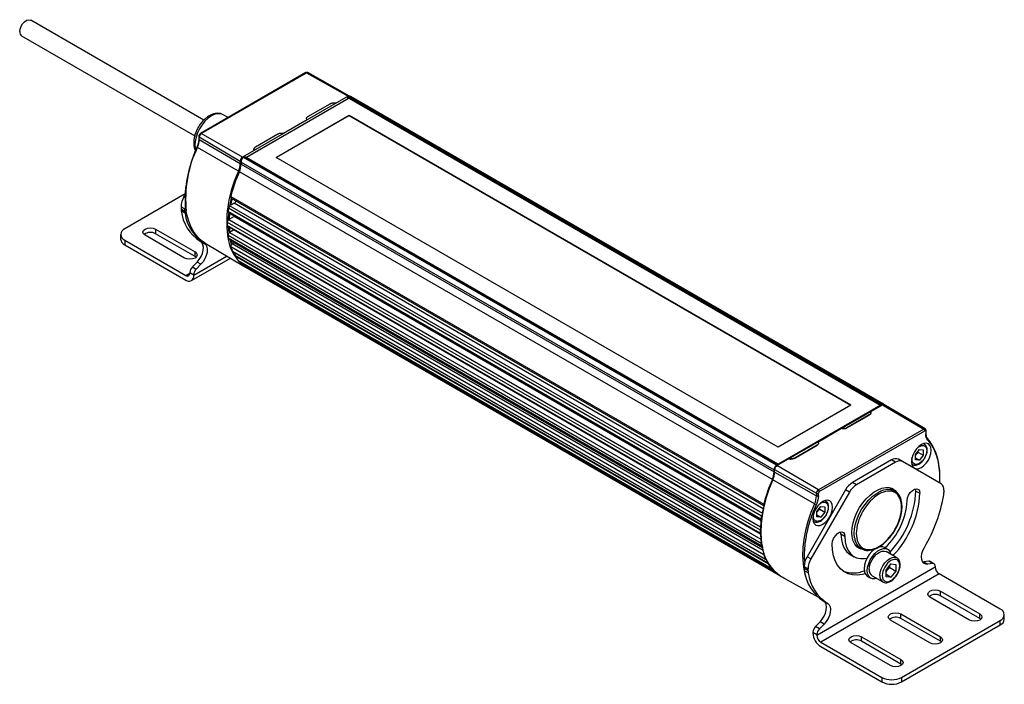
# Model space of a CAD drawing. Header units: millimetres. Extents: x 29 to 1295, y 0 to 786.
# Tile 4 of 4: x 927 to 1280, y 514 to 752. Entities that reach past the tile are written whole.
import ezdxf

# ---------------------------------------------------------------- set-up
doc = ezdxf.new("R2010")
doc.units = ezdxf.units.MM
doc.header["$LTSCALE"] = 3

msp = doc.modelspace()

# ---------------------------------------------------------------- linework, layer by layer
for p, q in [((992.58, 716.21), (930.48, 752.06)), ((927.23, 746.43), (989.34, 710.57)), ((1029.18, 733.22), (991.37, 711.39)), ((991.61, 711.37), (1029.43, 733.2)), ((1029.43, 733.2), (1044.28, 724.77)), ((1044.86, 724.83), (1029.91, 733.25)), ((1044.29, 724.77), (1006.47, 702.94)), ((1007.67, 702.82), (1044.12, 723.86)), ((1044.68, 724.02), (1007.91, 702.79)), ((1044.28, 724.77), (1040.13, 722.37)), ((1044.12, 724.14), (1044.12, 723.87)), ((1044.5, 723.92), (1044.12, 724.14)), ((1044.65, 724.65), (1044.29, 724.45)), ((1235.42, 614.11), (1044.29, 724.45)), ((1044.65, 724.65), (1235.78, 614.32)), ((1044.68, 724.02), (1235.25, 614.01)), ((1236.4, 614.38), (1045.27, 724.72)), ((1029.88, 717.45), (1037.89, 722.07)), ((1001.27, 717.11), (999.51, 718.13)), ((1018.52, 702.79), (1044.68, 717.9)), ((1044.68, 717.82), (1018.59, 702.75)), ((1044.68, 717.9), (1224.64, 614.01)), ((1044.68, 717.9), (1044.68, 717.82)), ((1224.57, 613.97), (1044.68, 717.82)), ((1029.64, 716.32), (1021.1, 711.39)), ((990.79, 710.38), (990.79, 709.46)), ((990.93, 710.18), (1005.65, 701.53)), ((990.93, 709.26), (990.93, 710.18)), ((1006.47, 702.94), (991.61, 711.37)), ((1011.16, 706.64), (1019.17, 711.26)), ((1005.02, 697.89), (990.27, 706.44)), ((990.79, 709.46), (990.79, 709.46)), ((990.93, 709.26), (1005.65, 700.61)), ((1010.62, 705.34), (1006.47, 702.94)), ((1007.17, 703.02), (1006.82, 702.81)), ((1197.95, 592.48), (1006.82, 702.81)), ((1198.3, 592.68), (1007.17, 703.02)), ((1198.43, 592.69), (1007.29, 703.03)), ((1198.48, 592.78), (1007.91, 702.79)), ((1007.91, 702.79), (1007.91, 702.67)), ((1198.48, 598.91), (1018.52, 702.79)), ((1005.65, 701.53), (1005.65, 700.61)), ((1005.94, 701.15), (1197.07, 590.82)), ((1005.94, 701.15), (1005.94, 700.37)), ((1005.94, 700.37), (1197.07, 590.03)), ((1196.45, 587.36), (1005.32, 697.7)), ((985.88, 689.74), (964.21, 677.23)), ((985.43, 688.65), (985.87, 689.4)), ((985.43, 688.65), (985.84, 688.41)), ((1002.25, 688.81), (1193.39, 578.48)), ((984.4, 685.16), (985.81, 684.35)), ((984.4, 685.16), (984.4, 684.39)), ((1001.95, 685.5), (1192.87, 575.28)), ((1003.46, 686.37), (1002.34, 685.72)), ((1002.38, 688.26), (1193.33, 578.03)), ((1193.18, 576.84), (1003.46, 686.37)), ((984.4, 684.39), (985.81, 683.57)), ((985.88, 682.83), (984.46, 683.65)), ((985.81, 683.57), (985.81, 684.35)), ((1192.39, 573.15), (1001.26, 683.49)), ((1001.41, 683.05), (1192.4, 572.79)), ((1001.43, 684.7), (1192.56, 574.36)), ((1003.46, 681.64), (1001.8, 680.68)), ((1003.64, 681.76), (1003.46, 681.64)), ((1192.39, 572.57), (1003.46, 681.64)), ((1000.99, 679.61), (1192.12, 569.28)), ((1192.12, 568.12), (1000.99, 678.46)), ((1001.14, 678.13), (1192.2, 567.83)), ((1001.63, 675.78), (1001.43, 677.96)), ((1001.52, 680.52), (1192.23, 570.42)), ((962.75, 675.19), (962.75, 673.56)), ((985.67, 666.76), (971.53, 674.92)), ((975.28, 677.09), (989.42, 668.92)), ((975.28, 677.09), (975.28, 675.46)), ((989.42, 667.29), (975.28, 675.46)), ((1001.26, 674.9), (1192.39, 564.57)), ((1001.79, 675.91), (1192.33, 565.91)), ((1001.98, 676.02), (1001.83, 677.73)), ((1003.38, 676.83), (1001.98, 676.02)), ((964.21, 673.15), (964.21, 671.52)), ((964.21, 673.15), (986.13, 660.49)), ((964.21, 671.52), (986.13, 658.86)), ((991.26, 672.8), (992.67, 671.99)), ((993.06, 672.09), (1006.92, 663.89)), ((1192.56, 563.55), (1001.43, 673.88)), ((1001.58, 673.65), (1192.71, 563.31)), ((1193.12, 561.92), (1002.76, 671.82)), ((1003.46, 672.22), (1002.84, 671.87)), ((1003.72, 672.41), (1003.46, 672.22)), ((1192.9, 562.86), (1003.46, 672.22)), ((1000.95, 667.42), (988.96, 660.49)), ((989.42, 667.29), (989.42, 668.92)), ((1193.39, 560.38), (1002.25, 670.72)), ((1002.87, 669.17), (1194, 558.83)), ((1002.91, 669.13), (1194.04, 558.79)), ((1194.9, 557.3), (1003.76, 667.64)), ((1194.9, 557.13), (1003.77, 667.46)), ((1003.88, 668.41), (1003.81, 668.55)), ((988.13, 658.66), (1002.11, 666.73)), ((988.46, 663.61), (990.13, 665.3)), ((989.79, 667.03), (989.42, 667.29)), ((989.87, 662.79), (991.55, 664.49)), ((991.55, 664.49), (990.13, 665.3)), ((1004.87, 665.9), (1196, 555.57)), ((1004.89, 665.88), (1196.02, 555.55)), ((1197.19, 554.41), (1006.05, 664.75)), ((1197.22, 554.26), (1006.09, 664.6)), ((986.13, 660.49), (987.54, 661.31)), ((987.54, 661.55), (988.96, 660.74)), ((987.54, 661.55), (987.54, 661.31)), ((988.46, 663.61), (989.87, 662.79)), ((988.96, 660.49), (988.96, 660.74)), ((1007.5, 663.47), (1198.63, 553.13)), ((1007.5, 663.47), (1198.63, 553.13)), ((1007.5, 663.47), (1007.5, 663.47)), ((1008.99, 662.61), (1200.12, 552.27)), ((1008.99, 662.61), (1008.99, 662.61)), ((1198.09, 592.32), (1235.91, 614.16)), ((1235.25, 614.01), (1198.48, 592.78)), ((1224.64, 614.01), (1198.48, 598.91)), ((1231.76, 611.76), (1235.91, 614.15)), ((1235.25, 614.01), (1235.25, 613.9)), ((1235.42, 614.11), (1235.78, 614.32)), ((1235.7, 614.19), (1235.66, 614.17)), ((1235.91, 614.15), (1250.77, 605.43)), ((1251.25, 605.47), (1236.49, 614.21)), ((1231.22, 610.47), (1223.21, 605.85)), ((1223.21, 605.84), (1231.22, 610.46)), ((1231.59, 610.77), (1231.6, 610.79)), ((1212.74, 600.77), (1221.28, 605.7)), ((1250.77, 605.43), (1212.95, 583.6)), ((1213.3, 582.99), (1251.12, 604.82)), ((1251.45, 604.63), (1251.45, 603.71)), ((1251.59, 603.91), (1251.59, 604.83)), ((1251.59, 603.91), (1251.59, 603.92)), ((1204.48, 595.03), (1212.48, 599.65)), ((1212.5, 599.66), (1204.49, 595.04)), ((1212.76, 599.86), (1212.83, 599.91)), ((1247.77, 596.3), (1249.18, 598.06)), ((1248.83, 597.07), (1248.77, 597.55)), ((1248.83, 597.07), (1250.59, 596.05)), ((1249.18, 598.06), (1250.59, 597.93)), ((1250.59, 597.93), (1250.59, 596.05)), ((1250.95, 600.06), (1250.69, 600.21)), ((1250.95, 600.06), (1251.02, 600.02)), ((1198.1, 592.32), (1202.25, 594.72)), ((1239.23, 594.35), (1225.19, 586.24)), ((1240.64, 593.53), (1226.6, 585.42)), ((1240.64, 593.53), (1239.23, 594.35)), ((1243.09, 593.77), (1241.68, 594.59)), ((1256.95, 585.77), (1243.09, 593.77)), ((1246.53, 594.64), (1246.63, 595.32)), ((1247.77, 594.41), (1247.77, 596.3)), ((1247.77, 595.1), (1249.18, 594.29)), ((1249.18, 594.29), (1247.77, 594.41)), ((1250.59, 596.05), (1249.18, 594.29)), ((1197.07, 590.03), (1197.07, 590.82)), ((1197.28, 590.91), (1212.27, 582.41)), ((1197.28, 589.99), (1197.28, 590.91)), ((1197.28, 589.99), (1212.27, 581.49)), ((1197.95, 592.48), (1198.3, 592.68)), ((1212.95, 583.6), (1198.1, 592.32)), ((1198.48, 592.67), (1198.48, 592.78)), ((1246.58, 592.77), (1246.43, 592.9)), ((1246.44, 592.84), (1246.7, 592.7)), ((1246.7, 592.7), (1246.58, 592.77)), ((1211.61, 578.67), (1196.65, 587.27)), ((1226.6, 585.42), (1225.19, 586.24)), ((1222.74, 583.65), (1208.88, 559.66)), ((1224.15, 582.84), (1210.3, 558.84)), ((1224.15, 582.84), (1222.74, 583.65)), ((1240.33, 583.29), (1238.39, 584.41)), ((1247.94, 583.21), (1247.81, 584.01)), ((1247.94, 583.21), (1249.36, 582.39)), ((1257.98, 583.48), (1257.98, 582.7)), ((1212.27, 582.41), (1212.27, 581.49)), ((1212.93, 581.18), (1212.54, 581.41)), ((1212.97, 581.49), (1212.97, 582.41)), ((1215.59, 579.65), (1215.34, 579.79)), ((1215.59, 579.65), (1215.66, 579.6)), ((1212.41, 575.89), (1213.82, 577.65)), ((1212.41, 574), (1212.41, 575.89)), ((1213.47, 576.65), (1213.41, 577.14)), ((1213.47, 576.65), (1215.24, 575.63)), ((1213.82, 577.65), (1215.24, 577.52)), ((1215.24, 575.63), (1213.82, 573.88)), ((1215.24, 577.52), (1215.24, 575.63)), ((1211.22, 572.36), (1211.08, 572.48)), ((1211.09, 572.43), (1211.34, 572.28)), ((1211.17, 574.23), (1211.27, 574.91)), ((1211.34, 572.28), (1211.22, 572.36)), ((1212.41, 574.69), (1213.82, 573.88)), ((1213.82, 573.88), (1212.41, 574)), ((1221.07, 567.7), (1220.94, 568.5)), ((1222.49, 566.88), (1221.07, 567.7)), ((1226.39, 563.63), (1228.33, 562.51)), ((1226.83, 563.18), (1227.44, 563.02)), ((1237.75, 562.34), (1236.62, 562.99)), ((1241.07, 559.27), (1237.25, 561.47)), ((1194.12, 558.78), (1194.22, 558.8)), ((1210.3, 558.84), (1208.88, 559.66)), ((1224.33, 560.49), (1225.75, 559.67)), ((1252.51, 558.06), (1250.83, 557.82)), ((1253.92, 557.24), (1252.51, 558.06)), ((1254.42, 557.16), (1253.01, 557.97)), ((1194.93, 557.42), (1194.9, 557.3)), ((1196.13, 555.55), (1196.19, 555.57)), ((1197.19, 554.47), (1197.19, 554.41)), ((1207.85, 556.17), (1209.26, 555.36)), ((1207.85, 556.17), (1207.85, 555.4)), ((1209.26, 554.58), (1207.85, 555.4)), ((1209.33, 553.84), (1207.91, 554.65)), ((1209.26, 554.58), (1209.26, 555.36)), ((1212.41, 531.5), (1254.84, 556)), ((1237.23, 554.85), (1239, 557.05)), ((1237.23, 552.49), (1237.23, 554.85)), ((1238.64, 555.76), (1238.56, 556.5)), ((1238.64, 555.76), (1240.76, 554.53)), ((1239, 557.05), (1240.76, 556.89)), ((1240.76, 554.53), (1239, 552.34)), ((1240.76, 556.89), (1240.76, 554.53)), ((1250.39, 557.8), (1250.83, 557.82)), ((1250.83, 557.82), (1252.25, 557)), ((1253.92, 557.24), (1252.25, 557)), ((1254.84, 556.24), (1254.84, 556)), ((1199.04, 552.99), (1198.77, 553.15)), ((1199.66, 552.61), (1212.72, 545.26)), ((1256.25, 553.55), (1213.82, 529.06)), ((1230.62, 552.6), (1231.75, 551.95)), ((1232.25, 552.81), (1236.07, 550.61)), ((1237.23, 553.36), (1239, 552.34)), ((1239, 552.34), (1237.23, 552.49)), ((1278.17, 540.89), (1256.25, 553.55)), ((1214.71, 543.81), (1216.12, 543)), ((1267.1, 536.95), (1252.96, 545.12)), ((1256.71, 547.28), (1270.85, 539.12)), ((1256.71, 545.65), (1256.71, 547.28)), ((1270.85, 537.48), (1256.71, 545.65)), ((1252.96, 528.79), (1238.82, 536.95)), ((1242.57, 539.12), (1256.71, 530.95)), ((1242.57, 537.48), (1242.57, 539.12)), ((1256.71, 529.32), (1242.57, 537.48)), ((1242.81, 516.4), (1278.17, 536.81)), ((1270.85, 537.48), (1270.85, 539.12)), ((1271.22, 537.22), (1270.85, 537.48)), ((1278.17, 535.18), (1278.17, 536.81)), ((1279.63, 537.22), (1279.63, 538.85)), ((1213.58, 536.31), (1211.91, 534.62)), ((1213.32, 533.8), (1211.91, 534.62)), ((1215, 535.5), (1213.32, 533.8)), ((1215, 535.5), (1213.58, 536.31)), ((1242.81, 514.77), (1278.17, 535.18)), ((1210.99, 532.56), (1212.41, 531.75)), ((1210.99, 532.56), (1210.99, 532.32)), ((1212.41, 531.5), (1212.41, 531.75)), ((1228.43, 530.95), (1242.57, 522.79)), ((1228.43, 529.32), (1228.43, 530.95)), ((1256.71, 529.32), (1256.71, 530.95)), ((1213.82, 529.06), (1235.74, 516.4)), ((1213.82, 527.42), (1235.74, 514.77)), ((1238.82, 520.63), (1224.68, 528.79)), ((1242.57, 521.16), (1228.43, 529.32)), ((1257.08, 529.06), (1256.71, 529.32)), ((1242.57, 521.16), (1242.57, 522.79)), ((1242.93, 520.89), (1242.57, 521.16)), ((1235.74, 516.4), (1235.74, 514.77)), ((1242.81, 516.4), (1242.81, 514.77))]:
    msp.add_line(p, q)
at = {"flags": 128}
for points in [[(926.56, 747.92), (926.68, 748.85), (927.04, 749.83), (927.6, 750.74), (928.29, 751.49), (929.04, 752), (929.78, 752.21), (930.41, 752.09), (930.48, 752.06)], [(995.32, 717.71), (994.13, 716.88), (992.99, 715.81), (991.94, 714.53), (991.03, 713.11), (990.3, 711.59), (989.77, 710.04), (989.47, 708.53), (989.41, 707.11), (989.59, 705.85), (989.71, 705.45)], [(993.06, 672.09), (991.98, 672.81), (990.45, 674.19), (989.12, 675.85), (988.02, 677.78), (987.14, 679.95), (986.5, 682.36), (986.28, 683.61)], [(971.53, 674.92), (970.95, 675.42), (970.75, 676.01), (970.95, 676.59), (971.53, 677.09), (972.39, 677.42), (973.4, 677.54), (974.42, 677.42), (975.28, 677.09)], [(990.13, 665.3), (990.91, 666.23), (991.57, 667.29), (992.05, 668.42), (992.34, 669.55), (992.42, 670.61), (992.27, 671.53), (991.91, 672.26), (991.43, 672.71)], [(992.78, 671.93), (993.33, 671.44), (993.68, 670.71), (993.83, 669.79), (993.76, 668.74), (993.47, 667.61), (992.98, 666.48), (992.33, 665.41), (991.55, 664.49)], [(989.42, 668.92), (989.99, 668.43), (990.19, 667.84), (989.99, 667.26), (989.42, 666.76), (988.56, 666.43), (987.54, 666.31), (986.53, 666.43), (985.67, 666.76)], [(1004.87, 665.9), (1004.88, 665.89), (1004.89, 665.88)], [(1006.08, 665.19), (1006.09, 665.07), (1006.05, 664.75)], [(1236.6, 614.14), (1236.55, 614.24), (1236.44, 614.35), (1236.3, 614.42), (1236.14, 614.44), (1235.96, 614.4), (1235.78, 614.32)], [(1246.35, 593.72), (1246.47, 592.74), (1246.82, 591.96), (1247.39, 591.43), (1248.12, 591.21), (1248.97, 591.29), (1249.89, 591.68), (1250.8, 592.35), (1251.65, 593.25), (1252.39, 594.32), (1252.95, 595.49), (1253.3, 596.68), (1253.42, 597.81), (1253.3, 598.79), (1252.95, 599.57), (1252.39, 600.09), (1251.65, 600.32), (1250.8, 600.24), (1249.89, 599.85), (1248.97, 599.18), (1248.12, 598.28), (1247.39, 597.21), (1246.82, 596.04), (1246.47, 594.85), (1246.35, 593.72)], [(1248.76, 598.9), (1249.18, 599.23), (1250.16, 599.58), (1250.63, 599.57), (1251.05, 599.42), (1251.4, 599.13), (1251.65, 598.72), (1251.83, 597.7), (1251.65, 596.47), (1251.4, 595.78), (1251.05, 595.09), (1250.63, 594.45), (1250.16, 593.89), (1249.18, 593.11), (1248.2, 592.76), (1247.73, 592.77), (1247.3, 592.93), (1246.96, 593.22), (1246.71, 593.62), (1246.53, 594.64), (1246.53, 594.64)], [(1250.64, 600.19), (1250.79, 600.14), (1250.95, 600.06)], [(1196.65, 587.27), (1195.34, 584.06), (1194.26, 580.83), (1193.41, 577.63), (1192.8, 574.48), (1192.44, 571.42), (1192.32, 568.48), (1192.47, 565.68), (1192.74, 563.69)], [(1229.09, 562.17), (1228.88, 562.2), (1227.76, 562.56), (1226.79, 563.22), (1226, 564.15), (1225.43, 565.33), (1225.08, 566.73), (1224.96, 568.31), (1225.08, 570.02), (1225.43, 571.83), (1226, 573.67), (1226.79, 575.51), (1227.76, 577.28), (1228.88, 578.95), (1230.14, 580.46), (1231.5, 581.78), (1232.91, 582.87), (1234.34, 583.69), (1235.75, 584.23), (1237.1, 584.48), (1238.36, 584.42), (1239.49, 584.06), (1240.46, 583.4), (1241, 582.8)], [(1225.99, 566.29), (1225.96, 566.46), (1225.84, 568), (1225.96, 569.68), (1226.3, 571.45), (1226.87, 573.26), (1227.63, 575.05), (1228.58, 576.79), (1229.69, 578.43), (1230.92, 579.91), (1232.25, 581.2), (1233.63, 582.26), (1235.03, 583.07), (1235.37, 583.22)], [(1235.37, 583.22), (1236.41, 583.6), (1237.74, 583.84), (1238.97, 583.78), (1240.08, 583.43), (1241.03, 582.79), (1241.79, 581.87), (1242.36, 580.72), (1242.7, 579.35), (1242.74, 579.02)], [(1239.44, 583.81), (1239.04, 584.22), (1239.01, 584.24)], [(1244.76, 579.74), (1244.9, 580.73), (1245.3, 581.75), (1245.91, 582.7), (1246.66, 583.45), (1247.46, 583.91), (1248.21, 584.03), (1248.82, 583.79), (1249.22, 583.22), (1249.36, 582.39)], [(1210.99, 573.31), (1211.11, 572.32), (1211.47, 571.54), (1212.03, 571.02), (1212.76, 570.8), (1213.61, 570.88), (1214.53, 571.27), (1215.44, 571.94), (1216.3, 572.84), (1217.03, 573.91), (1217.59, 575.08), (1217.94, 576.27), (1218.06, 577.39), (1217.94, 578.38), (1217.59, 579.16), (1217.03, 579.68), (1216.3, 579.91), (1215.44, 579.82), (1214.53, 579.44), (1213.61, 578.77), (1212.76, 577.87), (1212.03, 576.8), (1211.47, 575.63), (1211.11, 574.44), (1210.99, 573.31)], [(1215.29, 579.78), (1215.44, 579.72), (1215.59, 579.65)], [(1211.61, 578.67), (1210.31, 575.48), (1209.23, 572.27), (1208.39, 569.08), (1207.78, 565.95), (1207.42, 562.91), (1207.31, 559.98), (1207.45, 557.19), (1207.74, 555.12)], [(1217.89, 564.23), (1218.03, 565.21), (1218.43, 566.24), (1219.04, 567.19), (1219.79, 567.94), (1220.59, 568.4), (1221.34, 568.52), (1221.95, 568.28), (1222.35, 567.71), (1222.49, 566.88)], [(1221.07, 567.7), (1221.2, 565.85), (1221.57, 564.19), (1222.17, 562.75), (1223.01, 561.57), (1224.04, 560.67), (1224.33, 560.49)], [(1222.49, 566.88), (1222.61, 565.04), (1222.98, 563.38), (1223.59, 561.94), (1224.42, 560.75), (1225.46, 559.85), (1226.68, 559.25), (1228.05, 558.96), (1229.55, 558.99), (1230.41, 559.14)], [(1229.79, 553.48), (1228.76, 553.22), (1226.92, 553), (1225.19, 553.1), (1223.59, 553.52), (1222.15, 554.25), (1220.89, 555.28), (1219.84, 556.6), (1218.99, 558.18), (1218.38, 559.99), (1218.01, 562.02), (1217.89, 564.23)], [(1236.62, 562.99), (1236.03, 563.22), (1235.13, 563.24), (1234.13, 562.95), (1233.11, 562.36), (1232.12, 561.51), (1231.21, 560.44), (1230.45, 559.21), (1229.87, 557.9), (1229.5, 556.59), (1229.38, 555.35), (1229.5, 554.24), (1229.87, 553.35), (1230.45, 552.71), (1230.62, 552.6)], [(1233.91, 551.85), (1233.25, 551.69), (1232.34, 551.72), (1231.58, 552.06), (1231, 552.7), (1230.63, 553.59), (1230.51, 554.69), (1230.63, 555.94), (1231, 557.25), (1231.58, 558.56), (1232.34, 559.78), (1233.25, 560.85), (1234.24, 561.71), (1235.27, 562.3), (1236.26, 562.59), (1237.16, 562.57), (1237.93, 562.22), (1238.51, 561.59), (1238.87, 560.69), (1238.91, 560.51)], [(1231.22, 555.1), (1231.34, 556.23), (1231.69, 557.42), (1232.25, 558.59), (1232.99, 559.66), (1233.84, 560.56), (1234.75, 561.22), (1235.67, 561.61), (1236.52, 561.7), (1237.25, 561.47)], [(1252.25, 557), (1251.47, 557.03), (1250.81, 557.34), (1250.33, 557.9), (1250.04, 558.7), (1249.96, 559.67), (1250.11, 560.76), (1250.47, 561.9), (1251.01, 563.01)], [(1235.04, 552.9), (1235.16, 554.02), (1235.51, 555.21), (1236.07, 556.38), (1236.8, 557.45), (1237.66, 558.35), (1238.57, 559.02), (1239.49, 559.41), (1240.34, 559.49), (1241.07, 559.27), (1241.1, 559.25)], [(1254.84, 556.24), (1254.82, 556.48), (1254.77, 556.69), (1254.69, 556.87), (1254.58, 557.02), (1254.45, 557.14), (1254.29, 557.21), (1254.11, 557.25), (1253.92, 557.24)], [(1200.13, 552.27), (1200.8, 551.97), (1200.84, 551.95)], [(1236.07, 550.61), (1236.07, 550.61), (1235.99, 550.66)], [(1252.96, 545.12), (1252.39, 545.61), (1252.19, 546.2), (1252.39, 546.79), (1252.96, 547.28), (1253.82, 547.61), (1254.84, 547.73), (1255.85, 547.61), (1256.71, 547.28)], [(1213.58, 536.31), (1214.36, 537.24), (1215.02, 538.3), (1215.5, 539.43), (1215.79, 540.56), (1215.87, 541.62), (1215.72, 542.54), (1215.36, 543.27), (1214.88, 543.72)], [(1216.23, 542.94), (1216.78, 542.45), (1217.13, 541.72), (1217.28, 540.8), (1217.21, 539.75), (1216.92, 538.62), (1216.43, 537.49), (1215.78, 536.42), (1215, 535.5)], [(1238.82, 536.95), (1238.25, 537.45), (1238.04, 538.04), (1238.25, 538.62), (1238.82, 539.12), (1239.68, 539.45), (1240.69, 539.57), (1241.71, 539.45), (1242.57, 539.12)], [(1270.85, 539.12), (1271.43, 538.62), (1271.63, 538.04), (1271.43, 537.45), (1270.85, 536.95), (1269.99, 536.62), (1268.98, 536.51), (1267.96, 536.62), (1267.1, 536.95)], [(1224.68, 528.79), (1224.1, 529.29), (1223.9, 529.87), (1224.1, 530.46), (1224.68, 530.95), (1225.54, 531.28), (1226.55, 531.4), (1227.57, 531.28), (1228.43, 530.95)], [(1256.71, 530.95), (1257.28, 530.46), (1257.49, 529.87), (1257.28, 529.29), (1256.71, 528.79), (1255.85, 528.46), (1254.84, 528.34), (1253.82, 528.46), (1252.96, 528.79)], [(1242.57, 522.79), (1243.14, 522.29), (1243.34, 521.71), (1243.14, 521.12), (1242.57, 520.63), (1241.71, 520.29), (1240.69, 520.18), (1239.68, 520.29), (1238.82, 520.63)]]:
    msp.add_lwpolyline(points, dxfattribs=at)
for centre, radius, start, end in [((928.11, 747.72), 1.56, 172.8534, 235.8344), ((1029.29, 732.99), 0.248, 54.8867, 114.4743), ((1029.71, 732.8), 0.488, 66.2111, 125.5723), ((1044.5, 724.13), 0.384, 122.6055, 177.3945), ((1044.62, 724.3), 0.58, 66.2163, 125.5718), ((1043.91, 724.17), 0.706, 33.992, 57.5131), ((1045.01, 724.15), 0.62, 65.2304, 126.08), ((997.77, 714.31), 4.19, 65.5154, 125.795), ((991.03, 710.41), 0.248, 185.3354, 245.1377), ((992.41, 710.11), 1.49, 122.6055, 177.3945), ((991.47, 711.16), 0.248, 54.8734, 114.6291), ((1028.37, 688.02), 42.32, 154.1862, 185.9731), ((990.36, 706.71), 0.285, 208.486, 252.0175), ((983.81, 709.43), 7.12, 335.1976, 358.6373), ((991.03, 709.49), 0.251, 187.4419, 244.9546), ((1007.42, 701.45), 1.77, 122.6055, 177.3945), ((1007.81, 701.23), 1.87, 122.1093, 182.291), ((1006.09, 702.34), 0.71, 33.2825, 57.4823), ((1007.24, 702.92), 0.126, 65.6929, 125.6176), ((998.78, 700.77), 6.87, 335.1976, 358.6373), ((999.2, 700.53), 6.74, 335.1976, 358.6373), ((1005.99, 702.15), 0.701, 241.7707, 266.4803), ((1043.23, 679.39), 42.45, 154.1659, 186.2039), ((1055.01, 675.59), 54.39, 156.01, 165.9234), ((1006.47, 700.44), 2.93, 240.498, 247.338), ((991.61, 684.92), 7.21, 148.8563, 178.0435), ((1002.69, 688.62), 0.471, 156.0084, 230.0739), ((991.87, 684.28), 6.06, 163.4793, 179.3225), ((1002.59, 684.51), 1.17, 122.9173, 170.7714), ((1002.28, 688.2), 2.17, 302.6666, 332.7967), ((988.45, 684.37), 4.05, 179.7386, 190.2596), ((999.5, 685.52), 15.16, 187.1184, 237.054), ((989.87, 683.55), 4.05, 179.7386, 190.2596), ((1000.88, 684.69), 15.12, 187.0881, 237.6083), ((1001.66, 683.37), 0.408, 164.2134, 233.3802), ((1042.57, 678.43), 41.61, 171.3375, 173.025), ((1033.98, 679.04), 33, 178.9977, 181.0023), ((1002.14, 679.55), 1.16, 122.6593, 176.6725), ((1001.36, 678.43), 0.37, 175.5535, 234.6932), ((964.98, 675.19), 2.18, 110.7834, 249.2166), ((973.42, 672.18), 3.77, 60.5043, 126.871), ((1017.68, 676.71), 16.76, 186.5257, 226.1214), ((1002.36, 674.97), 1.1, 132.8274, 183.3883), ((1026.09, 678.43), 25.08, 188.0858, 190.4509), ((965.25, 673.81), 2.51, 185.6948, 245.6253), ((1001.75, 673.92), 0.32, 186.576, 237.4842), ((1003.23, 670.91), 0.999, 137.2223, 191.2024), ((1019.44, 676.66), 18.18, 199.0777, 204.3407), ((1002.96, 669.21), 0.0939, 202.9191, 239.1239), ((1003.97, 667.56), 0.218, 158.7209, 205.0034), ((1002.13, 668.22), 1.73, 340.3189, 12.6091), ((1015.83, 674.77), 14.1, 211.2232, 218.9781), ((1006.21, 664.7), 0.167, 163.915, 219.6008), ((1014.23, 673.34), 11.95, 227.0481, 235.7088), ((986.68, 661.17), 0.873, 230.7967, 9.214), ((987.23, 660.22), 1.75, 230.7967, 9.214), ((990.67, 661.4), 3.12, 134.9114, 177.1174), ((992.08, 660.58), 3.12, 134.9114, 177.1174), ((1235.63, 613.79), 0.386, 122.6907, 161.7926), ((1235.74, 613.89), 0.315, 58.9176, 84.9851), ((1236.25, 613.7), 0.565, 64.4932, 126.3427), ((1251.05, 605.06), 0.462, 63.5741, 127.3003), ((1250.35, 604.78), 0.766, 2.6294, 57.0819), ((1251.25, 604.66), 0.205, 350.786, 129.2033), ((1251.35, 604.85), 0.246, 293.7439, 354.7732), ((1251.36, 603.93), 0.239, 292.7742, 355.9057), ((1251.87, 601.72), 0.403, 317.2687, 53.9152), ((1238.05, 590.4), 18.25, 2.8907, 39.6443), ((1240.66, 592.34), 2.46, 65.686, 125.6182), ((1242.08, 591.53), 2.46, 65.686, 125.6182), ((1190.33, 590.19), 6.74, 335.1976, 358.6373), ((1190.41, 590.15), 6.87, 335.1976, 358.6373), ((1198.94, 590.89), 1.87, 122.1093, 182.291), ((1197.43, 591.2), 0.321, 215.1636, 242.0356), ((1197.43, 590.27), 0.321, 215.1636, 242.0356), ((1199.05, 590.83), 1.77, 122.6055, 177.3945), ((1197.93, 592.05), 0.315, 58.9176, 84.9851), ((1198.37, 592.6), 0.108, 34.8282, 129.6203), ((1246.14, 565.25), 54.39, 156.01, 165.9234), ((1197.11, 588.1), 0.952, 232.6593, 241.0789), ((1228.93, 580.24), 7.07, 121.9547, 151.1444), ((1213.75, 582.34), 1.49, 122.6055, 177.3945), ((1212.53, 582.95), 0.766, 2.6294, 57.0819), ((1213.69, 582.38), 0.721, 122.6055, 177.3945), ((1230.34, 579.43), 7.07, 121.9547, 151.1444), ((1213.36, 584.92), 34.62, 316.9652, 357.1737), ((1255.48, 583.73), 2.52, 354.3796, 54.302), ((1252.59, 582.72), 5.4, 351.1113, 359.8036), ((1205.15, 581.66), 7.12, 335.1976, 358.6373), ((1212.62, 583.09), 0.766, 242.9222, 297.3664), ((1212.62, 582.17), 0.766, 242.9222, 297.3664), ((1220.2, 580.96), 24.59, 312.6115, 357.1535), ((1214.75, 584.1), 34.65, 316.0622, 357.1733), ((1204, 590.91), 54.67, 329.3133, 350.4982), ((1194.05, 578.28), 0.693, 163.7019, 195.4568), ((1212.94, 580.97), 2.65, 240.0999, 255.0618), ((1233.7, 568.09), 41.61, 171.3375, 173.025), ((1192.98, 573.06), 0.59, 170.9804, 197.657), ((1193.73, 574.17), 1.18, 148.4885, 170.4471), ((1225.11, 568.7), 33, 178.9977, 181.0023), ((1193.13, 569.24), 1.01, 157.0506, 177.8376), ((1192.55, 568.11), 0.431, 178.1333, 216.541), ((1230.8, 566.75), 4.84, 185.4239, 298.997), ((1193.25, 564.66), 0.86, 160.7395, 186.0842), ((1217.22, 568.09), 25.08, 188.0858, 190.4509), ((1192.86, 563.57), 0.297, 185.2663, 262.2976), ((1207.72, 565.35), 15.07, 186.332, 237.6839), ((1194.16, 560.58), 0.801, 157.6269, 194.3168), ((1210.57, 566.33), 18.18, 199.0777, 204.3407), ((1194.09, 558.87), 0.0929, 203.1667, 286.8145), ((1215.06, 555.93), 7.21, 148.8563, 178.0435), ((1216.47, 555.11), 7.21, 148.8563, 178.0435), ((1252.64, 557.3), 0.767, 61.1458, 99.7782), ((1195.1, 557.22), 0.218, 158.7209, 205.0034), ((1206.96, 564.44), 14.1, 211.2232, 218.9781), ((1196.07, 555.64), 0.103, 222.7918, 300.4392), ((1197.35, 554.37), 0.167, 163.915, 219.6008), ((1228.19, 558.74), 20.77, 190.0317, 202.9396), ((1211.9, 555.38), 4.05, 179.7386, 190.2596), ((1222.95, 556.53), 15.16, 187.1184, 237.054), ((1213.32, 554.56), 4.05, 179.7386, 190.2596), ((1225.43, 564.1), 10.27, 249.3809, 292.9012), ((1233.59, 554.79), 2.39, 172.6245, 236.0633), ((1257.91, 556.14), 3.07, 182.6055, 237.3945), ((1205.36, 563.01), 11.95, 227.0481, 235.7088), ((1198.69, 553.25), 0.128, 242.6917, 309.6522), ((1200.2, 552.37), 0.124, 174.2193, 237.7816), ((1224.33, 555.7), 15.12, 187.0881, 237.6083), ((1237.57, 552.66), 2.55, 174.5593, 231.6512), ((1254.85, 542.37), 3.77, 60.5043, 126.871), ((1277.4, 538.85), 2.18, 290.7834, 69.2166), ((1240.71, 534.21), 3.77, 60.5043, 126.871), ((1277.13, 537.47), 2.51, 294.3747, 354.3052), ((1214.12, 532.41), 3.12, 134.9114, 177.1174), ((1215.53, 531.59), 3.12, 134.9114, 177.1174), ((1217.14, 532.6), 6.15, 182.6055, 237.3945), ((1215.48, 531.64), 3.07, 182.6055, 237.3945), ((1226.57, 526.04), 3.77, 60.5043, 126.871), ((1239.28, 523.22), 7.69, 242.6097, 297.3903), ((1239.28, 521.59), 7.69, 242.6097, 297.3903)]:
    msp.add_arc(centre, radius, start, end)
for points, knots in [([(1029.91, 733.25), (1029.85, 733.27), (1029.74, 733.33), (1029.55, 733.34), (1029.36, 733.31), (1029.24, 733.25), (1029.18, 733.22)], [0, 0, 0, 0, 0.259915, 0.515668, 0.763485, 1, 1, 1, 1]), ([(1044.28, 724.77), (1044.28, 724.77), (1044.29, 724.77), (1044.29, 724.77), (1044.29, 724.77), (1044.29, 724.77), (1044.29, 724.77)], [0, 0, 0, 0, 0.005206, 0.47482, 0.738069, 1, 1, 1, 1]), ([(1037.89, 722.07), (1037.92, 722.09), (1037.99, 722.12), (1038.1, 722.17), (1038.22, 722.22), (1038.35, 722.26), (1038.48, 722.3), (1038.63, 722.34), (1038.78, 722.36), (1038.98, 722.39), (1039.22, 722.41), (1039.52, 722.42), (1039.83, 722.41), (1040.03, 722.38), (1040.13, 722.37)], [0, 0, 0, 0, 0.057497, 0.116429, 0.176793, 0.238573, 0.301743, 0.366265, 0.432092, 0.499169, 0.620824, 0.745103, 0.87161, 1, 1, 1, 1]), ([(999.46, 718.11), (999.31, 718.2), (998.86, 718.48), (997.97, 718.66), (996.88, 718.65), (995.74, 718.37), (994.75, 717.91), (993.75, 717.27), (992.79, 716.48), (991.76, 715.36), (990.84, 714.09), (990.08, 712.7), (989.49, 711.26), (989.1, 709.79), (988.92, 708.34), (989, 706.97), (989.25, 705.9), (989.56, 705.37), (989.66, 705.2)], [0, 0, 0, 0, 0.031477, 0.093187, 0.155068, 0.219401, 0.289505, 0.327876, 0.398515, 0.468905, 0.539035, 0.609073, 0.679285, 0.749911, 0.821279, 0.893607, 0.966392, 1, 1, 1, 1]), ([(1029.64, 716.32), (1029.62, 716.34), (1029.58, 716.39), (1029.52, 716.46), (1029.48, 716.53), (1029.43, 716.63), (1029.4, 716.75), (1029.41, 716.91), (1029.46, 717.06), (1029.56, 717.2), (1029.7, 717.33), (1029.82, 717.41), (1029.88, 717.45)], [0, 0, 0, 0, 0.061897, 0.124254, 0.187049, 0.250252, 0.373269, 0.500371, 0.622099, 0.750401, 0.871018, 1, 1, 1, 1]), ([(991.37, 711.39), (991.29, 711.33), (991.14, 711.23), (990.95, 710.96), (990.81, 710.66), (990.79, 710.48), (990.79, 710.38)], [0, 0, 0, 0, 0.250002, 0.500002, 0.750002, 1, 1, 1, 1]), ([(1019.17, 711.26), (1019.2, 711.28), (1019.26, 711.32), (1019.37, 711.36), (1019.48, 711.4), (1019.63, 711.45), (1019.83, 711.5), (1020.1, 711.53), (1020.36, 711.53), (1020.63, 711.51), (1020.88, 711.46), (1021.03, 711.41), (1021.1, 711.39)], [0, 0, 0, 0, 0.0655, 0.12907, 0.19055, 0.249792, 0.378083, 0.499846, 0.628999, 0.755576, 0.879293, 1, 1, 1, 1]), ([(990.52, 707.74), (990.49, 707.62), (990.4, 707.29), (990.26, 706.9), (990.13, 706.63), (990.1, 706.58)], [0, 0, 0, 0, 0.297788, 0.865213, 1, 1, 1, 1]), ([(990.77, 709.45), (990.77, 709.29), (990.77, 708.85), (990.67, 708.26), (990.55, 707.85), (990.52, 707.74)], [0, 0, 0, 0, 0.318703, 0.815714, 1, 1, 1, 1]), ([(1010.62, 705.34), (1010.6, 705.37), (1010.58, 705.44), (1010.56, 705.54), (1010.55, 705.64), (1010.55, 705.74), (1010.56, 705.84), (1010.58, 705.94), (1010.61, 706.05), (1010.67, 706.17), (1010.76, 706.31), (1010.87, 706.43), (1011, 706.54), (1011.11, 706.61), (1011.16, 706.64)], [0, 0, 0, 0, 0.073592, 0.146615, 0.219013, 0.290722, 0.361671, 0.431786, 0.500989, 0.60768, 0.711089, 0.81102, 0.907344, 1, 1, 1, 1]), ([(1011.16, 706.61), (1011.02, 706.53), (1010.91, 706.44), (1010.72, 706.23), (1010.66, 706.13), (1010.57, 705.9), (1010.55, 705.79), (1010.55, 705.56), (1010.58, 705.45), (1010.62, 705.34)], [0, 0, 0, 0, 0.25, 0.25, 0.5, 0.5, 0.75, 0.75, 1, 1, 1, 1]), ([(1006.47, 702.94), (1006.47, 702.94), (1006.47, 702.93), (1006.47, 702.94), (1006.46, 702.94), (1006.47, 702.94), (1006.47, 702.94)], [0, 0, 0, 0, 0.290261, 0.499903, 0.70943, 1, 1, 1, 1]), ([(1005.94, 700.53), (1005.9, 700.54), (1005.79, 700.54), (1005.71, 700.59), (1005.65, 700.61)], [0, 0, 0, 0, 0.392028, 1, 1, 1, 1]), ([(986.16, 692.88), (986.14, 692.75), (986, 691.82), (985.87, 690.14), (985.8, 687.87), (985.89, 685.75), (986.06, 684.43), (986.15, 683.81)], [0, 0, 0, 0, 0.041433, 0.285197, 0.530806, 0.777907, 1, 1, 1, 1]), ([(1001.96, 685.37), (1002.06, 686.1), (1002.2, 687.03), (1002.45, 687.99), (1002.51, 688.19)], [0, 0, 0, 0, 0.785437, 1, 1, 1, 1]), ([(1002.34, 685.72), (1002.43, 686.35), (1002.54, 687.11), (1002.75, 687.89), (1002.78, 688.03)], [0, 0, 0, 0, 0.825383, 1, 1, 1, 1]), ([(1001.45, 680.46), (1001.44, 680.65), (1001.44, 681.44), (1001.55, 682.28), (1001.63, 682.92)], [0, 0, 0, 0, 0.245534, 1, 1, 1, 1]), ([(1001.8, 680.68), (1001.8, 680.87), (1001.8, 681.53), (1001.88, 682.24), (1001.95, 682.74)], [0, 0, 0, 0, 0.289592, 1, 1, 1, 1]), ([(1002.53, 671.61), (1002.41, 671.92), (1002.21, 672.46), (1002.1, 673.09), (1002.05, 673.38)], [0, 0, 0, 0, 0.54888, 1, 1, 1, 1]), ([(1002.92, 671.75), (1002.79, 672.1), (1002.62, 672.53), (1002.52, 673.02), (1002.5, 673.11)], [0, 0, 0, 0, 0.816319, 1, 1, 1, 1]), ([(1231.22, 610.46), (1231.36, 610.55), (1231.47, 610.64), (1231.66, 610.84), (1231.72, 610.95), (1231.81, 611.18), (1231.83, 611.3), (1231.83, 611.53), (1231.8, 611.64), (1231.76, 611.76)], [0, 0, 0, 0, 0.25, 0.25, 0.5, 0.5, 0.75, 0.75, 1, 1, 1, 1]), ([(1231.76, 611.76), (1231.78, 611.72), (1231.8, 611.66), (1231.82, 611.56), (1231.83, 611.46), (1231.83, 611.36), (1231.82, 611.26), (1231.8, 611.17), (1231.77, 611.06), (1231.71, 610.93), (1231.62, 610.8), (1231.51, 610.68), (1231.38, 610.57), (1231.27, 610.5), (1231.22, 610.47)], [0, 0, 0, 0, 0.073592, 0.146615, 0.219013, 0.290722, 0.361671, 0.431786, 0.500989, 0.60768, 0.711089, 0.81102, 0.907344, 1, 1, 1, 1]), ([(1236.49, 614.19), (1236.44, 614.22), (1236.31, 614.31), (1236.02, 614.32), (1235.8, 614.26), (1235.7, 614.2), (1235.7, 614.19)], [0, 0, 0, 0, 0.182205, 0.573492, 0.983248, 1, 1, 1, 1]), ([(1235.91, 614.16), (1235.91, 614.16), (1235.91, 614.16), (1235.91, 614.16), (1235.92, 614.15), (1235.91, 614.15), (1235.91, 614.15)], [0, 0, 0, 0, 0.290261, 0.499903, 0.70943, 1, 1, 1, 1]), ([(1223.21, 605.85), (1223.18, 605.83), (1223.12, 605.79), (1223.01, 605.75), (1222.9, 605.7), (1222.75, 605.65), (1222.55, 605.61), (1222.28, 605.57), (1222.02, 605.57), (1221.75, 605.59), (1221.5, 605.63), (1221.35, 605.68), (1221.28, 605.7)], [0, 0, 0, 0, 0.0655, 0.12907, 0.19055, 0.249792, 0.378083, 0.499846, 0.628999, 0.755576, 0.879293, 1, 1, 1, 1]), ([(1221.28, 605.7), (1221.43, 605.65), (1221.6, 605.61), (1221.94, 605.57), (1222.11, 605.56), (1222.46, 605.59), (1222.63, 605.62), (1222.94, 605.71), (1223.08, 605.77), (1223.21, 605.84)], [0, 0, 0, 0, 0.25, 0.25, 0.5, 0.5, 0.75, 0.75, 1, 1, 1, 1]), ([(1251.59, 604.83), (1251.59, 604.89), (1251.58, 605.02), (1251.51, 605.21), (1251.41, 605.37), (1251.3, 605.44), (1251.25, 605.47)], [0, 0, 0, 0, 0.236513, 0.48433, 0.740083, 1, 1, 1, 1]), ([(1252.19, 602), (1252.09, 602.12), (1251.88, 602.37), (1251.68, 602.96), (1251.59, 603.49), (1251.6, 603.84), (1251.61, 603.92)], [0, 0, 0, 0, 0.289321, 0.603981, 0.907378, 1, 1, 1, 1]), ([(1212.74, 600.77), (1212.76, 600.75), (1212.8, 600.71), (1212.86, 600.64), (1212.9, 600.57), (1212.95, 600.47), (1212.98, 600.35), (1212.97, 600.2), (1212.92, 600.05), (1212.82, 599.91), (1212.68, 599.78), (1212.56, 599.7), (1212.5, 599.66)], [0, 0, 0, 0, 0.061897, 0.124254, 0.187049, 0.250252, 0.373269, 0.500371, 0.622099, 0.750401, 0.871018, 1, 1, 1, 1]), ([(1252.17, 601.45), (1252.63, 600.88), (1253.56, 599.75), (1254.65, 597.66), (1255.51, 595.31), (1256.1, 592.68), (1256.39, 589.83), (1256.46, 587.62), (1256.35, 586.35), (1256.33, 586.13)], [0, 0, 0, 0, 0.158669, 0.31735, 0.479768, 0.642209, 0.804627, 0.967068, 1, 1, 1, 1]), ([(1247.77, 595.88), (1247.85, 596.03), (1248.11, 596.48), (1248.54, 596.83), (1248.83, 597.07)], [0, 0, 0, 0, 0.336067, 1, 1, 1, 1]), ([(1251.13, 595.04), (1251.31, 595.38), (1251.55, 595.85), (1251.79, 596.56), (1251.93, 597.15), (1251.99, 597.82), (1251.96, 598.46), (1251.8, 599.07), (1251.51, 599.62), (1251.19, 599.88), (1251.03, 600.01)], [0, 0, 0, 0, 0.177172, 0.248156, 0.363962, 0.480892, 0.603968, 0.730859, 0.862152, 1, 1, 1, 1]), ([(1204.49, 595.04), (1204.46, 595.02), (1204.39, 594.99), (1204.28, 594.93), (1204.16, 594.89), (1204.03, 594.84), (1203.9, 594.81), (1203.75, 594.77), (1203.6, 594.74), (1203.4, 594.71), (1203.16, 594.69), (1202.86, 594.68), (1202.55, 594.69), (1202.35, 594.71), (1202.25, 594.72)], [0, 0, 0, 0, 0.057497, 0.116429, 0.176793, 0.238573, 0.301743, 0.366265, 0.432092, 0.499169, 0.620824, 0.745103, 0.87161, 1, 1, 1, 1]), ([(1202.25, 594.72), (1202.45, 594.7), (1202.64, 594.68), (1203.04, 594.68), (1203.24, 594.69), (1203.63, 594.74), (1203.82, 594.77), (1204.17, 594.88), (1204.33, 594.95), (1204.48, 595.03)], [0, 0, 0, 0, 0.25, 0.25, 0.5, 0.5, 0.75, 0.75, 1, 1, 1, 1]), ([(1246.56, 592.8), (1246.58, 592.78), (1246.77, 592.6), (1247.27, 592.45), (1247.97, 592.44), (1248.68, 592.65), (1249.34, 593.02), (1249.89, 593.47), (1250.36, 593.94), (1250.77, 594.46), (1251.01, 594.85), (1251.13, 595.04)], [0, 0, 0, 0, 0.0179659, 0.1675365, 0.3107176, 0.4452267, 0.589969, 0.7024747, 0.7936833, 0.8988491, 1, 1, 1, 1]), ([(1198.1, 592.32), (1198.1, 592.32), (1198.09, 592.32), (1198.09, 592.32), (1198.09, 592.32), (1198.09, 592.32), (1198.09, 592.32)], [0, 0, 0, 0, 0.0052056, 0.4748198, 0.7380689, 1, 1, 1, 1]), ([(1256.47, 586.05), (1256.48, 586.12), (1256.56, 586.98), (1256.56, 588.55), (1256.53, 590.17), (1256.43, 590.99), (1256.41, 591.12)], [0, 0, 0, 0, 0.041683, 0.478865, 0.9187, 1, 1, 1, 1]), ([(1242.81, 577.39), (1242.81, 574.9), (1241.96, 572.02), (1238.91, 566.74), (1236.84, 564.55), (1232.53, 562.06), (1230.46, 561.86), (1227.41, 563.62), (1226.55, 565.51), (1226.55, 570.49), (1227.41, 573.38), (1230.46, 578.66), (1232.53, 580.84), (1236.84, 583.33), (1238.91, 583.54), (1241.96, 581.78), (1242.81, 579.88), (1242.81, 577.39)], [0, 0, 0, 0, 0.125, 0.125, 0.25, 0.25, 0.375, 0.375, 0.5, 0.5, 0.625, 0.625, 0.75, 0.75, 0.875, 0.875, 1, 1, 1, 1]), ([(1213.4, 578.49), (1213.54, 578.61), (1214, 579.01), (1214.67, 579.19), (1215.29, 579.19), (1215.71, 579.03), (1216.05, 578.74), (1216.37, 578.21), (1216.54, 577.33), (1216.37, 576.26), (1216.05, 575.36), (1215.71, 574.67), (1215.29, 574.03), (1214.67, 573.3), (1213.82, 572.62), (1212.97, 572.32), (1212.36, 572.34), (1211.93, 572.49), (1211.59, 572.78), (1211.26, 573.3), (1211.21, 573.87), (1211.17, 574.23)], [0, 0, 0, 0, 0.033181, 0.110351, 0.151894, 0.194317, 0.236741, 0.278283, 0.355454, 0.432624, 0.474167, 0.51659, 0.559014, 0.600556, 0.677727, 0.754897, 0.79644, 0.838863, 0.881287, 0.92283, 1, 1, 1, 1]), ([(1215.78, 574.63), (1215.95, 574.97), (1216.19, 575.44), (1216.43, 576.15), (1216.57, 576.74), (1216.64, 577.4), (1216.6, 578.05), (1216.44, 578.66), (1216.15, 579.21), (1215.84, 579.46), (1215.67, 579.59)], [0, 0, 0, 0, 0.177172, 0.248156, 0.363962, 0.480892, 0.603968, 0.730859, 0.862152, 1, 1, 1, 1]), ([(1193.43, 577.98), (1193.37, 577.77), (1193.13, 576.85), (1193, 575.96), (1192.9, 575.27)], [0, 0, 0, 0, 0.2222141, 1, 1, 1, 1]), ([(1208.57, 566.26), (1208.68, 566.97), (1208.98, 568.78), (1209.77, 571.75), (1210.86, 575.1), (1211.79, 577.31), (1212.25, 578.41)], [0, 0, 0, 0, 0.181042, 0.458313, 0.729147, 1, 1, 1, 1]), ([(1212.41, 575.46), (1212.49, 575.62), (1212.75, 576.07), (1213.18, 576.42), (1213.47, 576.65)], [0, 0, 0, 0, 0.3360668, 1, 1, 1, 1]), ([(1240.51, 569.33), (1240.82, 569.9), (1241.25, 570.69), (1241.77, 571.89), (1242.15, 572.91), (1242.51, 574.12), (1242.78, 575.36), (1242.94, 576.62), (1242.99, 577.79), (1242.91, 578.49), (1242.88, 578.81)], [0, 0, 0, 0, 0.178021, 0.249686, 0.367843, 0.489049, 0.617598, 0.750116, 0.88541, 1, 1, 1, 1]), ([(1192.41, 572.79), (1192.35, 572.17), (1192.2, 570.77), (1192.15, 568.66), (1192.25, 566.46), (1192.4, 564.87), (1192.58, 564.05), (1192.61, 563.9)], [0, 0, 0, 0, 0.193635, 0.441494, 0.690858, 0.941557, 1, 1, 1, 1]), ([(1211.2, 572.39), (1211.22, 572.37), (1211.42, 572.18), (1211.91, 572.04), (1212.61, 572.03), (1213.33, 572.24), (1213.98, 572.61), (1214.54, 573.06), (1215, 573.53), (1215.41, 574.04), (1215.66, 574.44), (1215.78, 574.63)], [0, 0, 0, 0, 0.017966, 0.167536, 0.310718, 0.445227, 0.589969, 0.702475, 0.793683, 0.898849, 1, 1, 1, 1]), ([(1233.4, 562.51), (1233.68, 562.63), (1234.35, 562.91), (1235.4, 563.57), (1236.52, 564.43), (1237.55, 565.39), (1238.41, 566.33), (1239.15, 567.25), (1239.84, 568.21), (1240.27, 568.94), (1240.51, 569.33)], [0, 0, 0, 0, 0.10646, 0.256866, 0.403613, 0.542807, 0.673196, 0.767864, 0.873191, 1, 1, 1, 1]), ([(1208.12, 557.9), (1208.09, 558.22), (1207.96, 559.49), (1208.03, 561.9), (1208.22, 564.39), (1208.49, 565.87), (1208.57, 566.26)], [0, 0, 0, 0, 0.125597, 0.498142, 0.870739, 1, 1, 1, 1]), ([(1235.89, 552.9), (1235.89, 553.85), (1236.21, 554.95), (1237.38, 556.97), (1238.17, 557.81), (1239.82, 558.76), (1240.61, 558.84), (1241.78, 558.17), (1242.11, 557.44), (1242.11, 555.54), (1241.78, 554.43), (1240.61, 552.41), (1239.82, 551.58), (1238.17, 550.62), (1237.38, 550.55), (1236.21, 551.22), (1235.89, 551.94), (1235.89, 552.9)], [0, 0, 0, 0, 0.125, 0.125, 0.25, 0.25, 0.375, 0.375, 0.5, 0.5, 0.625, 0.625, 0.75, 0.75, 0.875, 0.875, 1, 1, 1, 1]), ([(1241.83, 554.49), (1241.88, 554.63), (1242.02, 555.02), (1242.19, 555.66), (1242.29, 556.39), (1242.29, 557.12), (1242.17, 557.82), (1241.91, 558.45), (1241.55, 558.95), (1241.22, 559.15), (1241.09, 559.23)], [0, 0, 0, 0, 0.0734484, 0.2001987, 0.3286373, 0.4639837, 0.6033729, 0.746593, 0.8951274, 1, 1, 1, 1]), ([(1237.23, 554.13), (1237.36, 554.37), (1237.71, 554.99), (1238.29, 555.47), (1238.64, 555.76)], [0, 0, 0, 0, 0.38831, 1, 1, 1, 1]), ([(1241.29, 553.37), (1241.49, 553.73), (1241.69, 554.1), (1241.82, 554.48), (1241.83, 554.49)], [0, 0, 0, 0, 0.979312, 1, 1, 1, 1]), ([(1235.99, 550.69), (1236.08, 550.63), (1236.36, 550.42), (1236.98, 550.3), (1237.74, 550.35), (1238.54, 550.62), (1239.27, 551.05), (1239.89, 551.57), (1240.36, 552.05), (1240.61, 552.38), (1240.73, 552.53)], [0, 0, 0, 0, 0.068003, 0.222776, 0.377497, 0.524456, 0.68851, 0.815351, 0.91275, 1, 1, 1, 1]), ([(1240.73, 552.53), (1240.76, 552.57), (1240.97, 552.83), (1241.15, 553.12), (1241.29, 553.37)], [0, 0, 0, 0, 0.152334, 1, 1, 1, 1])]:
    msp.add_open_spline(points, degree=3, knots=knots)
for points in [[(986.33, 693.29), (986.92, 697.59), (988.24, 702.13), (990.21, 706.58)], [(1011.16, 706.61), (1011.16, 706.62), (1011.16, 706.63), (1011.16, 706.64)], [(1231.22, 610.46), (1231.22, 610.47), (1231.22, 610.47), (1231.22, 610.47)], [(1223.21, 605.85), (1223.21, 605.85), (1223.21, 605.84), (1223.21, 605.84)], [(1252.17, 601.45), (1251.7, 601.97), (1251.45, 602.75), (1251.45, 603.71)], [(1212.48, 599.65), (1212.49, 599.65), (1212.5, 599.66), (1212.5, 599.66)], [(1204.49, 595.04), (1204.49, 595.04), (1204.48, 595.03), (1204.48, 595.03)], [(1212.97, 581.49), (1212.97, 580.54), (1212.72, 579.46), (1212.25, 578.41)]]:
    msp.add_open_spline(points, degree=3)

doc.saveas('drawing.dxf')
